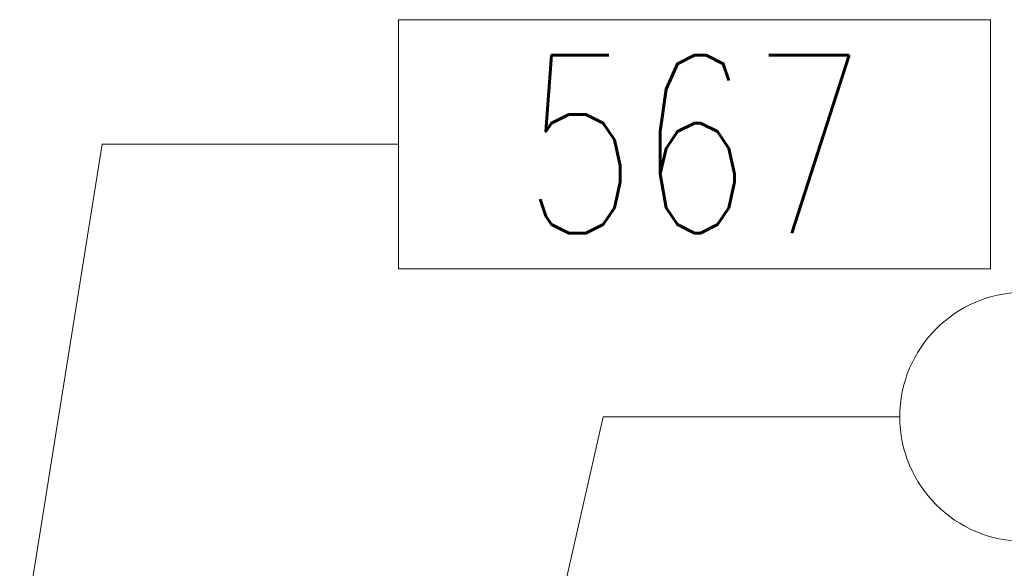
# Model space of a CAD drawing. Header units: millimetres. Extents: x -845 to -83, y 8759 to 9255.
# Tile 30 of 197: x -502 to -485, y 8817 to 8826. Entities that reach past the tile are written whole.
import ezdxf

# ---------------------------------------------------------------- set-up
doc = ezdxf.new("R2010")
doc.units = ezdxf.units.MM
doc.header["$LTSCALE"] = 10
doc.layers.add('PS_Pos', color=1, linetype='Continuous', lineweight=15)
doc.styles.add('simplex', font='simplex.shx', dxfattribs={"width": 0.75})

# ---------------------------------------------------------------- blocks, each defined once
blk = doc.blocks.new('*X335')
at = {"color": 1}
for p, q in [((-484.81, 8821.21), (-479.024, 8821.21)), ((-492.839, 8815.024), (-491.91, 8819.11)), ((-491.91, 8819.11), (-486.91, 8819.11)), ((-484.81, 8817.01), (-479.024, 8817.01))]:
    blk.add_line(p, q, dxfattribs=at)
for centre, start, end in [((-484.81, 8819.11), 90, 270), ((-479.024, 8819.11), 270, 90)]:
    blk.add_arc(centre, 2.1, start, end, dxfattribs=at)
at = {"color": 30, "style": 'simplex', "width": 0.75}
blk.add_text('588', height=3, dxfattribs=at).set_placement((-484.81, 8817.61))
blk = doc.blocks.new('*X336')
at = {"color": 1}
for p, q in [((-485.377, 8825.808), (-495.362, 8825.808)), ((-495.362, 8825.808), (-495.362, 8821.608)), ((-485.377, 8821.608), (-485.377, 8825.808)), ((-501.751, 8815.024), (-500.362, 8823.708)), ((-500.362, 8823.708), (-495.362, 8823.708)), ((-495.362, 8821.608), (-485.377, 8821.608))]:
    blk.add_line(p, q, dxfattribs=at)
at = {"color": 30, "style": 'simplex', "width": 0.75}
blk.add_text('567', height=3, dxfattribs=at).set_placement((-493.262, 8822.208))

msp = doc.modelspace()

# ---------------------------------------------------------------- block references
at = {"layer": 'PS_Pos'}
for name in ['*X336', '*X335']:
    msp.add_blockref(name, (0, 0), dxfattribs=at)

doc.saveas('drawing.dxf')
